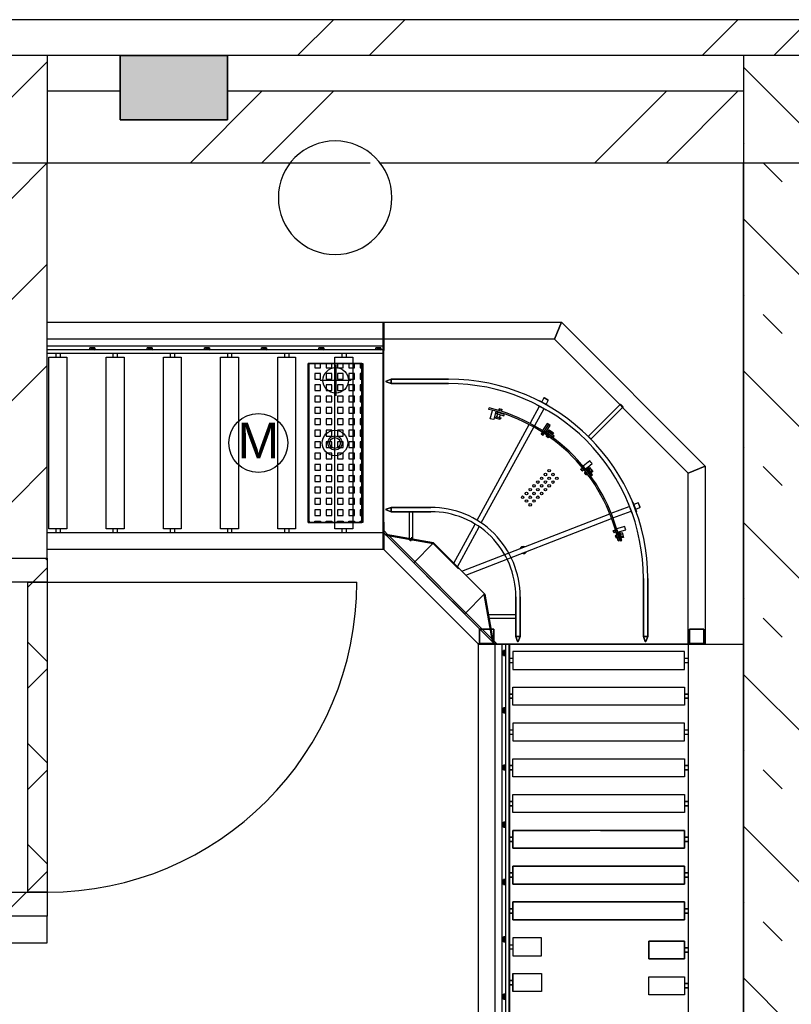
# Model space of a CAD drawing. Header units: millimetres. Extents: x -285236 to 84130, y -470 to 79511.
# Tile 105 of 192: x 28687 to 30845, y 20051 to 22803. Entities that reach past the tile are written whole.
import ezdxf

# ---------------------------------------------------------------- set-up
doc = ezdxf.new("R2010")
doc.units = ezdxf.units.MM
doc.linetypes.add('NLRS_stramien', pattern=[1650, 1000, -250, 150, -250])
doc.layers.add('XREF', color=254, linetype='Continuous')
doc.styles.add('Arial_4', font='arial.ttf', dxfattribs={"height": 100})
pattern_1 = [(45, (-29374, 17038.6), (-565.685, 565.685), []), (45, (-29174, 17038.6), (-565.685, 565.685), [])]
pattern_2 = [(45, (-29773.96, 17038.63), (-141.42136, 141.42136), [])]
pattern_3 = [(45, (-29773.96, 17038.63), (-141.42136, 141.42136), []), (135, (-29773.96, 17038.63), (-141.42136, -141.42136), [])]

msp = doc.modelspace()

# ---------------------------------------------------------------- hatches: boundary and pattern name
at = {"layer": 'XREF', "lineweight": 9}
h = msp.add_hatch(dxfattribs=at)
h.set_pattern_fill('FP_6', color=256, angle=45, style=0, pattern_type=2)
h.set_pattern_definition(pattern_1)
h.paths.add_polyline_path([(30889.2854, 22702.6047), (30889.2854, 22802.6047), (28150.162, 22802.6047), (28150.162, 22702.6047), (30711.0962, 22702.6047)])
h.paths.add_polyline_path([(22150.162, 22702.6047), (22150.162, 22802.6047), (21255.3696, 22802.6047), (21255.3696, 22702.6047), (21724.0958, 22702.6047)])
h.paths.add_polyline_path([(19187.8696, 22702.6047), (19700.3696, 22702.6047), (19700.3696, 22802.6047), (16141.5349, 22802.6047), (16141.5349, 22702.6047), (19177.8696, 22702.6047)])
h = msp.add_hatch(dxfattribs=at)
h.set_pattern_fill('FP_43', color=256, style=0, pattern_type=2)
h.set_pattern_definition(pattern_2)
h.paths.add_polyline_path([(28764.0954, 21297.3973), (28764.0954, 22702.6047), (28664.0954, 22702.6047), (28664.0954, 21297.3973)])
at = {"layer": 'XREF', "lineweight": 25}
msp.add_hatch(color=256, dxfattribs=at).paths.add_polyline_path([(29267.8919, 22522.6047), (29267.8919, 22702.6047), (28967.8919, 22702.6047), (28967.8919, 22522.6047)])
at = {"layer": 'XREF', "lineweight": 9}
h = msp.add_hatch(dxfattribs=at)
h.set_pattern_fill('FP_34', color=256, angle=45, style=0, pattern_type=2)
h.set_pattern_definition([(135, (30925.1, 19910.1), (-212.132, -212.132), []), (135, (30925.1, 20122.24), (-212.132, -212.132), [75, -75])])
h.paths.add_polyline_path([(30772.1328, 17402.6047), (30925.0962, 17402.6047), (30925.0962, 22702.6047), (30711.0962, 22702.6047), (30711.0962, 17402.6047)])
h = msp.add_hatch(dxfattribs=at)
h.set_pattern_fill('FP_6', color=256, angle=45, style=0, pattern_type=2)
h.set_pattern_definition(pattern_1)
h.paths.add_polyline_path([(22150.162, 22402.6047), (22150.162, 22602.6047), (21724.0958, 22602.6047), (21724.0958, 22402.6047)])
h.paths.add_polyline_path([(19277.8696, 22402.6047), (19700.3696, 22402.6047), (19700.3696, 22602.6047), (19677.8696, 22602.6047), (19677.8696, 22522.6047), (19277.8696, 22522.6047)])
h.paths.add_polyline_path([(21624.0958, 22402.6047), (21624.0958, 22602.6047), (21255.3696, 22602.6047), (21255.3696, 22402.6047), (21587.4143, 22402.6047)])
h.paths.add_polyline_path([(19177.8696, 22402.6047), (19177.8696, 22522.6047), (19077.8696, 22522.6047), (19077.8696, 22602.6047), (16191.5349, 22602.6047), (16191.5349, 22402.6047), (19077.8696, 22402.6047)])
h.paths.add_polyline_path([(29716.9434, 22402.6047), (30711.0962, 22402.6047), (30711.0962, 22602.6047), (29267.8919, 22602.6047), (29267.8919, 22522.6047), (28967.8919, 22522.6047), (28967.8919, 22602.6047), (28764.0954, 22602.6047), (28764.0954, 22402.6047), (29445.7454, 22402.6047), (29457.0065, 22417.2805), (29489.8847, 22442.5088), (29528.1722, 22458.368), (29569.2597, 22463.7773), (29610.3472, 22458.368), (29648.6347, 22442.5088), (29681.5129, 22417.2805), (29692.774, 22402.6047), (29715.1634, 22402.6047)])
h.paths.add_polyline_path([(28267.2096, 22402.6047), (28664.0954, 22402.6047), (28664.0954, 22602.6047), (28150.162, 22602.6047), (28150.162, 22402.6047)])
at = {"layer": 'XREF'}
for points in [[(28897.4834, 21880.4178), (28897.4834, 21886.0337), (28883.7153, 21886.0337)], [(28897.4834, 21880.4178), (28897.4834, 21886.0337), (28883.7153, 21886.0337)], [(29057.4834, 21880.4178), (29057.4834, 21886.0337), (29043.7153, 21886.0337)], [(29057.4834, 21880.4178), (29057.4834, 21886.0337), (29043.7153, 21886.0337)], [(29217.4834, 21880.4178), (29217.4834, 21886.0337), (29203.7153, 21886.0337)], [(29217.4834, 21880.4178), (29217.4834, 21886.0337), (29203.7153, 21886.0337)], [(29377.4834, 21880.4178), (29377.4834, 21886.0337), (29363.7153, 21886.0337)], [(29377.4834, 21880.4178), (29377.4834, 21886.0337), (29363.7153, 21886.0337)], [(29537.4834, 21880.4178), (29537.4834, 21886.0337), (29523.7153, 21886.0337)], [(29537.4834, 21880.4178), (29537.4834, 21886.0337), (29523.7153, 21886.0337)], [(29696.9834, 21880.4178), (29696.9834, 21886.0337), (29683.2153, 21886.0337)], [(29696.9834, 21880.4178), (29696.9834, 21886.0337), (29683.2153, 21886.0337)], [(30040.2285, 21025.778), (30040.2285, 21039.5462), (30045.8443, 21025.778)], [(30040.2285, 21025.778), (30040.2285, 21039.5462), (30045.8443, 21025.778)], [(30040.2285, 20865.778), (30040.2285, 20879.5462), (30045.8443, 20865.778)], [(30040.2285, 20865.778), (30040.2285, 20879.5462), (30045.8443, 20865.778)], [(30040.2285, 20705.778), (30040.2285, 20719.5462), (30045.8443, 20705.778)], [(30040.2285, 20705.778), (30040.2285, 20719.5462), (30045.8443, 20705.778)], [(30040.2285, 20545.778), (30040.2285, 20559.5462), (30045.8443, 20545.778)], [(30040.2285, 20545.778), (30040.2285, 20559.5462), (30045.8443, 20545.778)], [(30040.2285, 20385.778), (30040.2285, 20399.5462), (30045.8443, 20385.778)], [(30040.2285, 20385.778), (30040.2285, 20399.5462), (30045.8443, 20385.778)], [(30040.2285, 20225.3095), (30040.2285, 20239.0776), (30045.8443, 20225.3095)], [(30040.2285, 20225.3095), (30040.2285, 20239.0776), (30045.8443, 20225.3095)], [(30040.2285, 20065.3095), (30040.2285, 20079.0776), (30045.8443, 20065.3095)], [(30040.2285, 20065.3095), (30040.2285, 20079.0776), (30045.8443, 20065.3095)]]:
    msp.add_hatch(color=256, dxfattribs=at).paths.add_polyline_path(points)
at = {"layer": 'XREF', "lineweight": 9}
h = msp.add_hatch(dxfattribs=at)
h.set_pattern_fill('FP_197', color=256, angle=90, style=0, pattern_type=2)
h.set_pattern_definition(pattern_3)
h.paths.add_polyline_path([(28664.0954, 20297.3973), (28764.0954, 20297.3973), (28764.0954, 20364.3973), (28664.0954, 20364.3973)])
h.paths.add_polyline_path([(28764.0954, 21230.3973), (28764.0954, 21297.3973), (28664.0954, 21297.3973), (28664.0954, 21230.3973), (28710.0954, 21230.3973)])
h = msp.add_hatch(dxfattribs=at)
h.set_pattern_fill('FP_197', color=256, angle=90, style=0, pattern_type=2)
h.set_pattern_definition(pattern_3)
h.paths.add_polyline_path([(28764.0954, 20364.3973), (28764.0954, 21230.3973), (28710.0954, 21230.3973), (28710.0954, 20364.3973)])
h = msp.add_hatch(dxfattribs=at)
h.set_pattern_fill('FP_43', color=256, style=0, pattern_type=2)
h.set_pattern_definition(pattern_2)
h.paths.add_polyline_path([(28764.0954, 20222.3973), (28764.0954, 20297.3973), (28264.0954, 20297.3973), (28264.0954, 20322.3973), (21724.0958, 20322.3973), (21724.0958, 20222.3973), (28267.2096, 20222.3973)])

# ---------------------------------------------------------------- linework, layer by layer
at = {"layer": 'XREF'}
for p, q in [((40277.8696, 22802.6047), (28150.162, 22802.6047)), ((28764.0954, 22402.6047), (29445.7454, 22402.6047)), ((28764.0954, 21297.3973), (28764.0954, 22402.6047)), ((29692.774, 22402.6047), (30711.0962, 22402.6047)), ((29704.064, 21909.8299), (28764.0954, 21909.8299)), ((29704.064, 21889.8545), (28764.0954, 21889.8545)), ((29704.064, 21879.8545), (28764.0954, 21879.8545)), ((28897.4834, 21886.0337), (28883.7153, 21886.0337)), ((28883.7153, 21886.0337), (28897.4834, 21880.4178)), ((28897.4834, 21886.0337), (28883.7153, 21886.0337)), ((28883.7153, 21886.0337), (28897.4834, 21880.4178)), ((28897.4834, 21880.4178), (28897.4834, 21886.0337)), ((28897.4834, 21880.4178), (28897.4834, 21886.0337)), ((29057.4834, 21886.0337), (29043.7153, 21886.0337)), ((29043.7153, 21886.0337), (29057.4834, 21880.4178)), ((29057.4834, 21886.0337), (29043.7153, 21886.0337)), ((29043.7153, 21886.0337), (29057.4834, 21880.4178)), ((29057.4834, 21880.4178), (29057.4834, 21886.0337)), ((29057.4834, 21880.4178), (29057.4834, 21886.0337)), ((29217.4834, 21886.0337), (29203.7153, 21886.0337)), ((29203.7153, 21886.0337), (29217.4834, 21880.4178)), ((29217.4834, 21886.0337), (29203.7153, 21886.0337)), ((29203.7153, 21886.0337), (29217.4834, 21880.4178)), ((29217.4834, 21880.4178), (29217.4834, 21886.0337)), ((29217.4834, 21880.4178), (29217.4834, 21886.0337)), ((29377.4834, 21886.0337), (29363.7153, 21886.0337)), ((29363.7153, 21886.0337), (29377.4834, 21880.4178)), ((29377.4834, 21886.0337), (29363.7153, 21886.0337)), ((29363.7153, 21886.0337), (29377.4834, 21880.4178)), ((29377.4834, 21880.4178), (29377.4834, 21886.0337)), ((29377.4834, 21880.4178), (29377.4834, 21886.0337)), ((29537.4834, 21886.0337), (29523.7153, 21886.0337)), ((29523.7153, 21886.0337), (29537.4834, 21880.4178)), ((29537.4834, 21886.0337), (29523.7153, 21886.0337)), ((29523.7153, 21886.0337), (29537.4834, 21880.4178)), ((29537.4834, 21880.4178), (29537.4834, 21886.0337)), ((29537.4834, 21880.4178), (29537.4834, 21886.0337)), ((29696.9834, 21886.0337), (29683.2153, 21886.0337)), ((29683.2153, 21886.0337), (29696.9834, 21880.4178)), ((29696.9834, 21886.0337), (29683.2153, 21886.0337)), ((29683.2153, 21886.0337), (29696.9834, 21880.4178)), ((29696.9834, 21880.4178), (29696.9834, 21886.0337)), ((29696.9834, 21880.4178), (29696.9834, 21886.0337)), ((29704.064, 21869.8545), (28764.0954, 21869.8545)), ((29704.064, 21869.666), (28764.0954, 21869.666)), ((28787.8835, 21869.666), (28787.8835, 21859.666)), ((28799.8835, 21869.666), (28799.8835, 21859.666)), ((28947.8835, 21869.666), (28947.8835, 21859.666)), ((28959.8835, 21869.666), (28959.8835, 21859.666)), ((29107.8835, 21869.666), (29107.8835, 21859.666)), ((29119.8835, 21869.666), (29119.8835, 21859.666)), ((29267.8835, 21869.666), (29267.8835, 21859.666)), ((29279.8835, 21869.666), (29279.8835, 21859.666)), ((29427.8835, 21869.666), (29427.8835, 21859.666)), ((29439.8835, 21869.666), (29439.8835, 21859.666)), ((29587.8835, 21869.666), (29587.8835, 21859.666)), ((29599.8835, 21869.666), (29599.8835, 21859.666)), ((29570.8835, 21837.7485), (29570.8835, 21751.5845)), ((29613.9655, 21794.6665), (29527.8015, 21794.6665)), ((30165.3142, 21738.7558), (30153.031, 21745.4668)), ((29998.8103, 21713.5088), (29999.7546, 21717.4863)), ((30026.8884, 21710.2104), (30028.2673, 21714.7993)), ((30033.5808, 21708.1562), (30035.2595, 21713.7441)), ((30140.2097, 21722.0078), (30114.2878, 21674.5796)), ((30152.5202, 21715.3467), (30126.5857, 21667.8945)), ((30134.2263, 21725.8154), (30158.8542, 21712.4887)), ((30140.4138, 21737.249), (30165.0407, 21723.9228)), ((30366.634, 21727.4819), (30365.5735, 21726.4219)), ((30374.4123, 21719.7031), (30373.3518, 21718.643)), ((30022.2702, 21692.7949), (30020.8318, 21688.0058)), ((30021.7087, 21692.9638), (30024.1716, 21701.167)), ((30023.4362, 21705.5791), (30022.2575, 21701.7558)), ((30025.7136, 21706.2983), (30025.323, 21704.9975)), ((30028.8112, 21690.832), (30027.3708, 21686.041)), ((30029.3728, 21690.6631), (30031.8191, 21698.8105)), ((30033.3601, 21703.9433), (30032.9694, 21702.6421)), ((29966.2673, 21403.7568), (30112.3337, 21671.0068)), ((29978.0857, 21396.1885), (30124.6345, 21664.3242)), ((30147.1384, 21641.2085), (30166.8796, 21671.4892)), ((30145.9616, 21644.8969), (30149.0544, 21649.6401)), ((30146.1374, 21644.0664), (30149.5583, 21649.3154)), ((30150.1569, 21641.4448), (30153.5818, 21646.6977)), ((30150.988, 21641.6206), (30154.0837, 21646.3672)), ((30160.0573, 21637.6338), (30162.2458, 21640.8642)), ((30165.3601, 21650.29), (30163.0905, 21646.9951)), ((30164.5232, 21646.0093), (30163.6989, 21644.7939)), ((30165.3454, 21645.4428), (30164.5222, 21644.227)), ((30166.4118, 21634.5342), (30167.9812, 21636.8515)), ((30166.7663, 21649.3203), (30167.6413, 21650.6123)), ((30167.6843, 21648.893), (30168.4685, 21650.0508)), ((30168.1267, 21650.2832), (30170.9304, 21654.4223)), ((30170.2888, 21642.04), (30169.4431, 21640.792)), ((30171.113, 21641.4736), (30170.2585, 21640.2134)), ((30172.5329, 21645.3515), (30173.4372, 21646.6865)), ((30173.3562, 21644.7851), (30174.2634, 21646.124)), ((30173.779, 21646.4541), (30176.5827, 21650.5927)), ((30256.509, 21545.959), (30261.3928, 21549.9404)), ((30256.5949, 21546.8037), (30261.01, 21550.4033)), ((30259.5412, 21542.2392), (30264.4279, 21546.2226)), ((30260.386, 21542.1538), (30264.8049, 21545.7558)), ((30276.7141, 21546.0405), (30273.55, 21543.5918)), ((30277.759, 21544.6885), (30278.9856, 21545.6533)), ((30279.3479, 21545.1924), (30283.2776, 21548.2822)), ((30267.8127, 21535.5967), (30270.9084, 21538.0302)), ((30267.9778, 21537), (30270.2951, 21538.8213)), ((30274.6145, 21542.2168), (30273.4651, 21541.3135)), ((30275.2268, 21541.4262), (30274.0774, 21540.5229)), ((30278.8996, 21536.6821), (30277.719, 21535.7539)), ((30279.5119, 21535.8916), (30278.3215, 21534.9551)), ((30278.3713, 21543.8984), (30279.6028, 21544.8672)), ((30282.0451, 21539.1543), (30283.3127, 21540.1504)), ((30282.6565, 21538.3642), (30283.9279, 21539.3633)), ((30283.5676, 21539.8252), (30287.4973, 21542.915)), ((30341.2824, 21423.0869), (30391.6736, 21442.5869)), ((30389.9372, 21449.4297), (30389.6111, 21449.3037)), ((30401.7361, 21453.9931), (30411.8396, 21427.8789)), ((30416.5554, 21452.2158), (30404.7292, 21447.6396)), ((29923.6277, 21261.4624), (30337.5471, 21421.6416)), ((29934.4509, 21250.6386), (30342.5598, 21408.6084)), ((30346.2932, 21410.0537), (30396.7097, 21429.5683)), ((29900.9118, 21284.1782), (29960.5075, 21393.2168)), ((29911.2282, 21273.8613), (29972.3015, 21385.6054)), ((28764.0954, 21369.666), (29704.064, 21369.666)), ((28787.8835, 21379.666), (28787.8835, 21369.666)), ((28799.8835, 21379.666), (28799.8835, 21369.666)), ((28947.8835, 21379.666), (28947.8835, 21369.666)), ((28959.8835, 21379.666), (28959.8835, 21369.666)), ((29107.8835, 21379.666), (29107.8835, 21369.666)), ((29119.8835, 21379.666), (29119.8835, 21369.666)), ((29267.8835, 21379.666), (29267.8835, 21369.666)), ((29279.8835, 21379.666), (29279.8835, 21369.666)), ((29427.8835, 21379.666), (29427.8835, 21369.666)), ((29439.8835, 21379.666), (29439.8835, 21369.666)), ((29587.8835, 21379.666), (29587.8835, 21369.666)), ((29599.8835, 21379.666), (29599.8835, 21369.666)), ((29775.8142, 21350.9536), (29776.1599, 21352.9135)), ((29782.447, 21356.8105), (29780.4548, 21345.5112)), ((30347.1848, 21374.3847), (30353.2463, 21376.1054)), ((30347.5988, 21375.126), (30353.0793, 21376.6816)), ((30348.4953, 21369.7676), (30354.5608, 21371.4892)), ((30349.2375, 21369.3545), (30354.7219, 21370.9111)), ((30357.2649, 21361.4004), (30353.4582, 21360.3916)), ((30358.9553, 21354.6069), (30356.2151, 21353.8813)), ((30362.3264, 21363.7759), (30360.8742, 21363.3916)), ((30362.5754, 21362.8066), (30361.1233, 21362.4223)), ((30365.7688, 21366.4546), (30361.8938, 21365.4594)), ((30364.0686, 21356.9951), (30362.5783, 21356.6006)), ((30364.3176, 21356.0273), (30362.8127, 21355.6289)), ((30366.1926, 21364.7998), (30367.7014, 21365.1992)), ((30366.4416, 21363.831), (30367.9563, 21364.2324)), ((30367.8508, 21364.6318), (30372.6838, 21365.9121)), ((30367.9358, 21358.019), (30369.4944, 21358.4316)), ((30368.1848, 21357.0517), (30369.7473, 21357.4658)), ((30369.5988, 21358.0322), (30374.4319, 21359.3125)), ((29786.6462, 21349.0434), (29786.9919, 21351.0034)), ((30360.8781, 21346.3115), (30364.7717, 21347.1787)), ((28664.0954, 21297.3973), (28764.0954, 21297.3973)), ((28664.0954, 21297.3973), (28764.0954, 21297.3973)), ((28764.0954, 21297.3973), (28764.0954, 21230.3973)), ((28764.0954, 21230.3973), (28664.0954, 21230.3973)), ((28710.0954, 21230.3973), (28764.0954, 21230.3973)), ((28710.0954, 20364.3973), (28710.0954, 21230.3973)), ((28764.0954, 21230.3973), (28764.0954, 20364.3973)), ((28764.0954, 21230.3973), (29630.0954, 21230.3973)), ((30074.613, 21139.4179), (29998.0466, 21139.4179)), ((30074.613, 21129.4179), (29999.8103, 21129.4179)), ((29969.0962, 21057.166), (30711.0962, 21057.166)), ((30040.2285, 21025.778), (30040.2285, 21039.5462)), ((30040.2285, 21039.5462), (30045.8443, 21025.778)), ((30040.2285, 21025.778), (30040.2285, 21039.5462)), ((30040.2285, 21039.5462), (30045.8443, 21025.778)), ((30045.8443, 21025.778), (30040.2285, 21025.778)), ((30045.8443, 21025.778), (30040.2285, 21025.778)), ((30056.5962, 21018.0857), (30066.5962, 21018.0857)), ((30056.5962, 21006.0857), (30066.5962, 21006.0857)), ((30546.5962, 21018.0857), (30556.5962, 21018.0857)), ((30546.5962, 21006.0857), (30556.5962, 21006.0857)), ((30040.2285, 20865.778), (30040.2285, 20879.5462)), ((30040.2285, 20879.5462), (30045.8443, 20865.778)), ((30040.2285, 20865.778), (30040.2285, 20879.5462)), ((30040.2285, 20879.5462), (30045.8443, 20865.778)), ((30045.8443, 20865.778), (30040.2285, 20865.778)), ((30045.8443, 20865.778), (30040.2285, 20865.778)), ((30056.5962, 20818.0857), (30066.5962, 20818.0857)), ((30056.5962, 20806.0857), (30066.5962, 20806.0857)), ((30546.5962, 20818.0857), (30556.5962, 20818.0857)), ((30546.5962, 20806.0857), (30556.5962, 20806.0857)), ((30040.2285, 20705.778), (30040.2285, 20719.5462)), ((30040.2285, 20719.5462), (30045.8443, 20705.778)), ((30040.2285, 20705.778), (30040.2285, 20719.5462)), ((30040.2285, 20719.5462), (30045.8443, 20705.778)), ((30045.8443, 20705.778), (30040.2285, 20705.778)), ((30045.8443, 20705.778), (30040.2285, 20705.778)), ((30040.2285, 20545.778), (30040.2285, 20559.5462)), ((30040.2285, 20559.5462), (30045.8443, 20545.778)), ((30040.2285, 20545.778), (30040.2285, 20559.5462)), ((30040.2285, 20559.5462), (30045.8443, 20545.778)), ((30045.8443, 20545.778), (30040.2285, 20545.778)), ((30045.8443, 20545.778), (30040.2285, 20545.778)), ((30040.2285, 20385.778), (30040.2285, 20399.5462)), ((30040.2285, 20399.5462), (30045.8443, 20385.778)), ((30040.2285, 20385.778), (30040.2285, 20399.5462)), ((30040.2285, 20399.5462), (30045.8443, 20385.778)), ((28664.0954, 20364.3973), (28764.0954, 20364.3973)), ((28764.0954, 20364.3973), (28710.0954, 20364.3973)), ((28764.0954, 20364.3973), (28764.0954, 20297.3973)), ((30045.8443, 20385.778), (30040.2285, 20385.778)), ((30045.8443, 20385.778), (30040.2285, 20385.778)), ((28764.0954, 20297.3973), (28264.0954, 20297.3973)), ((28764.0954, 20297.3973), (28664.0954, 20297.3973)), ((28764.0954, 20222.3973), (28764.0954, 20297.3973)), ((30040.2285, 20225.3095), (30040.2285, 20239.0776)), ((30040.2285, 20239.0776), (30045.8443, 20225.3095)), ((30040.2285, 20225.3095), (30040.2285, 20239.0776)), ((30040.2285, 20239.0776), (30045.8443, 20225.3095)), ((30045.8443, 20225.3095), (30040.2285, 20225.3095)), ((30045.8443, 20225.3095), (30040.2285, 20225.3095)), ((21624.0958, 20222.3973), (28764.0954, 20222.3973)), ((30056.5962, 20217.6171), (30066.5962, 20217.6171)), ((30056.5962, 20205.6171), (30066.5962, 20205.6171)), ((30040.2285, 20065.3095), (30040.2285, 20079.0776)), ((30040.2285, 20079.0776), (30045.8443, 20065.3095)), ((30040.2285, 20065.3095), (30040.2285, 20079.0776)), ((30040.2285, 20079.0776), (30045.8443, 20065.3095)), ((30045.8443, 20065.3095), (30040.2285, 20065.3095)), ((30045.8443, 20065.3095), (30040.2285, 20065.3095))]:
    msp.add_line(p, q, dxfattribs=at)
at = {"layer": 'XREF', "lineweight": 25}
for p, q in [((28967.8919, 22702.6047), (28150.162, 22702.6047)), ((28764.0954, 22702.6047), (28764.0954, 22402.6047)), ((32977.8696, 22702.6047), (29267.8919, 22702.6047)), ((30711.0962, 22702.6047), (30711.0962, 22402.6047)), ((28967.8919, 22602.6047), (28764.0954, 22602.6047)), ((30711.0962, 22602.6047), (29267.8919, 22602.6047))]:
    msp.add_line(p, q, dxfattribs=at)
at = {"layer": 'XREF', "lineweight": 35}
for p, q in [((29267.8919, 22702.6047), (28967.8919, 22702.6047)), ((28967.8919, 22702.6047), (28967.8919, 22522.6047)), ((29267.8919, 22522.6047), (29267.8919, 22702.6047)), ((28967.8919, 22522.6047), (29267.8919, 22522.6047)), ((30711.0962, 22402.6047), (30711.0962, 17402.6047))]:
    msp.add_line(p, q, dxfattribs=at)
at = {"layer": 'XREF', "linetype": 'NLRS_stramien'}
msp.add_line((-47232.6128, 22402.6047), (64223.889, 22402.6047), dxfattribs=at)
at = {"layer": 'XREF', "flags": 128}
for points in [[(28764.0954, 21957.166), (29704.0954, 21957.166), (30202.0036, 21957.166), (30182.4946, 21910.0659), (29704.0903, 21910.0659)], [(29704.064, 21322.166), (29704.064, 21957.166), (29704.0954, 21955.666), (29705.5954, 21955.666), (29705.5954, 21878.166), (29705.5954, 21955.666), (29704.0954, 21955.666), (29704.0954, 21878.166), (29705.5954, 21878.166), (29705.5954, 21955.666), (29705.5954, 21878.166), (29704.0944, 21878.166), (29704.0944, 21398.165), (29705.5954, 21398.165), (29705.5954, 21322.166), (29705.5954, 21398.165), (29704.0954, 21398.165), (29704.0954, 21322.166), (29704.0954, 21398.165), (29704.0954, 21878.166), (29705.5954, 21878.166), (29704.0954, 21878.166), (29704.0954, 21955.666), (29704.0954, 21957.166), (30202.0036, 21957.166), (30604.0962, 21555.0742), (30556.9956, 21535.5642), (30182.4925, 21910.068), (30202.0036, 21957.166), (30604.0962, 21555.0742), (30604.0962, 21057.166), (29969.0962, 21057.166), (30021.5962, 21057.166), (29969.0962, 21057.166), (29969.0962, 20256.6975), (29969.0962, 19256.2289)], [(29493.8835, 21401.041), (29496.5085, 21401.041), (29496.5085, 21397.166), (29496.5085, 21842.166), (29646.5085, 21842.166), (29646.5085, 21397.166), (29496.5085, 21397.166)], [(29512.3835, 21842.166), (29512.3835, 21829.666), (29528.2585, 21829.666), (29528.2585, 21842.166)], [(29544.1335, 21842.166), (29544.1335, 21829.666), (29560.0085, 21829.666), (29560.0085, 21842.166)], [(29575.8835, 21842.166), (29575.8835, 21829.666), (29591.7585, 21829.666), (29591.7585, 21842.166)], [(29607.6335, 21842.166), (29607.6335, 21829.666), (29623.5085, 21829.666), (29623.5085, 21842.166)], [(29639.3835, 21842.166), (29639.3835, 21829.666), (29643.8835, 21829.666)], [(29643.8835, 21813.791), (29639.3835, 21813.791), (29639.3835, 21797.916), (29643.8835, 21797.916)], [(29643.8835, 21782.041), (29639.3835, 21782.041), (29639.3835, 21766.166), (29643.8835, 21766.166)], [(29643.8835, 21750.291), (29639.3835, 21750.291), (29639.3835, 21734.416), (29643.8835, 21734.416)], [(30159.2351, 21727.6318), (30165.3142, 21738.7558), (30164.9157, 21740.1128), (30154.3884, 21745.8642), (30153.031, 21745.4668), (30146.9236, 21734.2929)], [(29643.8835, 21718.541), (29639.3835, 21718.541), (29639.3835, 21702.666), (29643.8835, 21702.666)], [(30018.9763, 21708.1518), (30012.6902, 21684.9892), (30007.865, 21686.2998), (30003.0398, 21687.6079), (30009.3259, 21710.77)], [(30027.8474, 21709.9228), (30029.5134, 21715.4707), (30035.2595, 21713.7431), (30035.9284, 21712.498)], [(30034.5349, 21707.8554), (30035.9284, 21712.498), (30028.2673, 21714.7993), (30029.5134, 21715.4707)], [(30158.9919, 21712.7446), (30158.8542, 21712.4887), (30158.1755, 21712.2871), (30146.3015, 21718.7109), (30134.4284, 21725.1372), (30134.2263, 21725.8154), (30134.3903, 21726.1201)], [(30164.7028, 21723.2988), (30165.0407, 21723.9228), (30164.8376, 21724.6006), (30152.9646, 21731.0244), (30141.0915, 21737.4482), (30140.4138, 21737.249), (30140.1013, 21736.6733)], [(29643.8835, 21686.791), (29639.3835, 21686.791), (29639.3835, 21670.916), (29643.8835, 21670.916)], [(29493.8835, 21639.166), (29496.5085, 21639.166), (29496.5085, 21655.041)], [(29643.8835, 21655.041), (29639.3835, 21655.041), (29639.3835, 21639.166), (29643.8835, 21639.166)], [(30161.4216, 21641.4316), (30159.7878, 21639.0205), (30166.4118, 21634.5342), (30165.0222, 21634.2676)], [(30167.1648, 21637.4297), (30165.0222, 21634.2671), (30160.0564, 21637.6333), (30159.7878, 21639.0205)], [(29493.8835, 21607.416), (29496.5085, 21607.416), (29496.5085, 21623.291), (29493.8835, 21623.291)], [(29643.8835, 21623.291), (29639.3835, 21623.291), (29639.3835, 21607.416), (29643.8835, 21607.416)], [(29493.8835, 21575.666), (29496.5085, 21575.666), (29496.5085, 21591.541), (29493.8835, 21591.541)], [(29643.8835, 21591.541), (29639.3835, 21591.541), (29639.3835, 21575.666), (29643.8835, 21575.666)], [(30556.9956, 21058.666), (30556.9956, 21535.5642), (30604.0962, 21555.0742), (30604.0962, 21057.166), (30604.0962, 21058.666), (30604.0962, 21057.166), (29969.0962, 21057.166), (29969.0962, 21058.666), (30021.5962, 21058.666), (29969.0962, 21058.666), (30021.5962, 21058.666), (29969.0962, 21058.666), (29705.5954, 21322.166), (29704.0954, 21322.166), (28764.0954, 21322.166)], [(29493.8835, 21543.916), (29496.5085, 21543.916), (29496.5085, 21559.791), (29493.8835, 21559.791)], [(29643.8835, 21559.791), (29639.3835, 21559.791), (29639.3835, 21543.916), (29643.8835, 21543.916)], [(29493.8835, 21512.166), (29496.5085, 21512.166), (29496.5085, 21528.041), (29493.8835, 21528.041)], [(29643.8835, 21528.041), (29639.3835, 21528.041), (29639.3835, 21512.166), (29643.8835, 21512.166)], [(30271.5188, 21530.8794), (30267.8117, 21535.5967), (30267.9778, 21537), (30272.9231, 21530.7109)], [(30275.1506, 21532.4624), (30272.9231, 21530.7109), (30271.5188, 21530.8799), (30274.55, 21533.2617)], [(29493.8835, 21480.416), (29496.5085, 21480.416), (29496.5085, 21496.291), (29493.8835, 21496.291)], [(29643.8835, 21496.291), (29639.3835, 21496.291), (29639.3835, 21480.416), (29643.8835, 21480.416)], [(29493.8835, 21448.666), (29496.5085, 21448.666), (29496.5085, 21464.541), (29493.8835, 21464.541)], [(29643.8835, 21464.541), (29639.3835, 21464.541), (29639.3835, 21448.666), (29643.8835, 21448.666)], [(30399.7155, 21423.1875), (30389.612, 21449.3027), (30389.3259, 21448.6552), (30394.196, 21436.0644), (30399.0681, 21423.4736), (30399.7155, 21423.1875), (30399.99, 21423.2929)], [(30411.1775, 21427.622), (30411.8396, 21427.8789), (30412.1247, 21428.5263), (30407.2527, 21441.1162), (30402.3816, 21453.706), (30401.7361, 21453.9931), (30401.1237, 21453.7568)], [(30409.7653, 21434.622), (30421.5925, 21439.1997), (30422.1638, 21440.4931), (30417.8493, 21451.644), (30416.5554, 21452.2158), (30421.5925, 21439.1997)], [(29493.8835, 21416.916), (29496.5085, 21416.916), (29496.5085, 21432.791), (29493.8835, 21432.791)], [(29643.8835, 21432.791), (29639.3835, 21432.791), (29639.3835, 21416.916), (29643.8835, 21416.916)], [(29776.3474, 21427.6831), (29776.3474, 21349.0854), (29786.3474, 21349.0854), (29786.3474, 21427.6831)], [(29512.3835, 21397.166), (29512.3835, 21401.041), (29528.2585, 21401.041), (29528.2585, 21397.166)], [(29544.1335, 21397.166), (29544.1335, 21401.041), (29560.0085, 21401.041), (29560.0085, 21397.166)], [(29575.8835, 21397.166), (29575.8835, 21401.041), (29591.7585, 21401.041), (29591.7585, 21397.166)], [(29607.6335, 21397.166), (29607.6335, 21401.041), (29623.5085, 21401.041), (29623.5085, 21397.166)], [(29639.3835, 21397.166), (29639.3835, 21401.041), (29643.8835, 21401.041)], [(29704.0954, 21398.1626), (29705.5954, 21398.1626), (29705.5954, 21322.166), (29705.5954, 21398.1626), (29704.0964, 21398.1626)], [(29843.2019, 21339.0615), (29711.3425, 21362.3115), (29843.1999, 21339.061), (29914.5954, 21267.6655), (29843.1999, 21339.061)], [(30358.719, 21355.5786), (30354.9924, 21354.5918), (30353.4572, 21360.3926), (30354.1662, 21361.6152), (30357.0149, 21362.3691)], [(30354.1662, 21361.6152), (30356.2151, 21353.8813), (30354.9924, 21354.5927)], [(29860.3112, 21213.3808), (29931.7058, 21141.9863), (29987.405, 21197.6845), (29931.7058, 21141.9863), (29860.3112, 21213.3818), (29788.9167, 21284.7763), (29844.6159, 21340.4746), (29788.9167, 21284.7763), (29860.3112, 21213.3818)], [(30016.4323, 18456.7604), (30016.4323, 19256.2289), (30016.4323, 20256.6975), (30016.4323, 21057.166)], [(30036.4077, 18456.7604), (30036.4077, 19256.2289), (30036.4077, 20256.6975), (30036.4077, 21057.166)], [(30046.4077, 18456.7604), (30046.4077, 19256.2289), (30046.4077, 20256.6975), (30046.4077, 21057.166)], [(30056.4077, 18456.7604), (30056.4077, 19256.2289), (30056.4077, 20256.6975), (30056.4077, 21057.166)], [(30056.5962, 21057.166), (30056.5962, 20256.6975), (30056.5962, 19256.2289), (30056.5962, 18456.7604)], [(30556.5962, 21058.666), (30556.5962, 21057.166), (30556.5962, 21058.666), (30604.0962, 21058.666)], [(30556.5962, 21057.166), (30556.5962, 20256.6975), (30556.5962, 19833.8313), (30591.5294, 19827.004), (30591.5294, 19730.0213)], [(30311.705, 20537.0857), (30546.5962, 20537.0857), (30546.5962, 20487.0857), (30546.5962, 20537.0857), (30311.705, 20537.0857), (30066.5962, 20537.0857), (30066.5962, 20487.0857), (30546.5962, 20487.0857), (30066.5962, 20487.0857), (30066.5962, 20537.0857), (30281.2988, 20537.0857)], [(30066.5962, 20136.6171), (30146.5962, 20136.6171), (30146.5962, 20086.6171), (30066.5962, 20086.6171), (30066.5962, 20136.6171), (30066.5962, 20086.6171)]]:
    msp.add_lwpolyline(points, dxfattribs=at)
for points in [[(29704.0954, 21908.166), (29705.5954, 21908.166)], [(28883.7153, 21886.0337), (28897.4834, 21886.0337), (28897.4834, 21880.4178), (28883.7153, 21880.4178), (28883.7153, 21886.0337), (28897.4834, 21886.0337), (28897.4834, 21880.4178), (28883.7153, 21880.4178)], [(29043.7153, 21886.0337), (29057.4834, 21886.0337), (29057.4834, 21880.4178), (29043.7153, 21880.4178), (29043.7153, 21886.0337), (29057.4834, 21886.0337), (29057.4834, 21880.4178), (29043.7153, 21880.4178)], [(29203.7153, 21886.0337), (29217.4834, 21886.0337), (29217.4834, 21880.4178), (29203.7153, 21880.4178), (29203.7153, 21886.0337), (29217.4834, 21886.0337), (29217.4834, 21880.4178), (29203.7153, 21880.4178)], [(29363.7153, 21886.0337), (29377.4834, 21886.0337), (29377.4834, 21880.4178), (29363.7153, 21880.4178), (29363.7153, 21886.0337), (29377.4834, 21886.0337), (29377.4834, 21880.4178), (29363.7153, 21880.4178)], [(29523.7153, 21886.0337), (29537.4834, 21886.0337), (29537.4834, 21880.4178), (29523.7153, 21880.4178), (29523.7153, 21886.0337), (29537.4834, 21886.0337), (29537.4834, 21880.4178), (29523.7153, 21880.4178)], [(29683.2153, 21886.0337), (29696.9834, 21886.0337), (29696.9834, 21880.4178), (29683.2153, 21880.4178), (29683.2153, 21886.0337), (29696.9834, 21886.0337), (29696.9834, 21880.4178), (29683.2153, 21880.4178)], [(28818.8835, 21379.666), (28768.8835, 21379.666), (28768.8835, 21859.666), (28818.8835, 21859.666)], [(28978.8835, 21379.666), (28928.8835, 21379.666), (28928.8835, 21859.666), (28978.8835, 21859.666)], [(29138.8835, 21379.666), (29088.8835, 21379.666), (29088.8835, 21859.666), (29138.8835, 21859.666)], [(29298.8835, 21379.666), (29248.8835, 21379.666), (29248.8835, 21859.666), (29298.8835, 21859.666)], [(29458.8835, 21379.666), (29408.8835, 21379.666), (29408.8835, 21859.666), (29458.8835, 21859.666)], [(29618.8835, 21379.666), (29568.8835, 21379.666), (29568.8835, 21859.666), (29618.8835, 21859.666)], [(29493.8835, 21397.166), (29643.8835, 21397.166), (29643.8835, 21842.166), (29493.8835, 21842.166), (29493.8835, 21397.166), (29493.8835, 21842.166), (29643.8835, 21842.166), (29643.8835, 21397.166)], [(29528.2585, 21813.791), (29512.3835, 21813.791), (29512.3835, 21797.916), (29528.2585, 21797.916)], [(29560.0085, 21813.791), (29544.1335, 21813.791), (29544.1335, 21797.916), (29560.0085, 21797.916)], [(29591.7585, 21813.791), (29575.8835, 21813.791), (29575.8835, 21797.916), (29591.7585, 21797.916)], [(29623.5085, 21813.791), (29607.6335, 21813.791), (29607.6335, 21797.916), (29623.5085, 21797.916)], [(29886.4558, 21785.7802), (29725.8288, 21785.7802), (29711.9255, 21790.8408), (29725.8288, 21785.7802), (29725.8288, 21797.7802), (29711.9255, 21792.7202), (29725.8288, 21797.7802), (29886.4558, 21797.7802), (29725.8288, 21797.7802), (29725.8288, 21785.7802)], [(29528.2585, 21782.041), (29512.3835, 21782.041), (29512.3835, 21766.166), (29528.2585, 21766.166)], [(29560.0085, 21782.041), (29544.1335, 21782.041), (29544.1335, 21766.166), (29560.0085, 21766.166)], [(29591.7585, 21782.041), (29575.8835, 21782.041), (29575.8835, 21766.166), (29591.7585, 21766.166)], [(29623.5085, 21782.041), (29607.6335, 21782.041), (29607.6335, 21766.166), (29623.5085, 21766.166)], [(29528.2585, 21750.291), (29512.3835, 21750.291), (29512.3835, 21734.416), (29528.2585, 21734.416)], [(29560.0085, 21750.291), (29544.1335, 21750.291), (29544.1335, 21734.416), (29560.0085, 21734.416)], [(29591.7585, 21750.291), (29575.8835, 21750.291), (29575.8835, 21734.416), (29591.7585, 21734.416)], [(29623.5085, 21750.291), (29607.6335, 21750.291), (29607.6335, 21734.416), (29623.5085, 21734.416)], [(29528.2585, 21718.541), (29512.3835, 21718.541), (29512.3835, 21702.666), (29528.2585, 21702.666)], [(29560.0085, 21718.541), (29544.1335, 21718.541), (29544.1335, 21702.666), (29560.0085, 21702.666)], [(29591.7585, 21718.541), (29575.8835, 21718.541), (29575.8835, 21702.666), (29591.7585, 21702.666)], [(29623.5085, 21718.541), (29607.6335, 21718.541), (29607.6335, 21702.666), (29623.5085, 21702.666)], [(30374.7658, 21720.7636), (30284.259, 21630.2583), (30277.1887, 21637.3291), (30367.6955, 21727.8349)], [(29528.2585, 21686.791), (29512.3835, 21686.791), (29512.3835, 21670.916), (29528.2585, 21670.916)], [(29560.0085, 21686.791), (29544.1335, 21686.791), (29544.1335, 21670.916), (29560.0085, 21670.916)], [(29591.7585, 21686.791), (29575.8835, 21686.791), (29575.8835, 21670.916), (29591.7585, 21670.916)], [(29623.5085, 21686.791), (29607.6335, 21686.791), (29607.6335, 21670.916), (29623.5085, 21670.916)], [(30017.1589, 21689.1103), (30018.5974, 21693.8989), (30032.4851, 21689.7285), (30031.0446, 21684.9394)], [(30018.6579, 21707.0508), (30017.4812, 21703.2285), (30041.3728, 21695.8662), (30042.5515, 21699.6899)], [(30162.6911, 21674.2202), (30149.5857, 21654.1152), (30153.7732, 21651.3843), (30157.9607, 21648.6523), (30171.0681, 21668.7583), (30166.8796, 21671.4887)], [(30176.9558, 21644.3027), (30164.948, 21652.4336), (30167.7556, 21656.5747), (30179.7585, 21648.4414)], [(29528.2585, 21655.041), (29512.3835, 21655.041), (29512.3835, 21639.166), (29528.2585, 21639.166)], [(29560.0085, 21655.041), (29544.1335, 21655.041), (29544.1335, 21639.166), (29560.0085, 21639.166)], [(29591.7585, 21655.041), (29575.8835, 21655.041), (29575.8835, 21639.166), (29591.7585, 21639.166)], [(29623.5085, 21655.041), (29607.6335, 21655.041), (29607.6335, 21639.166), (29623.5085, 21639.166)], [(30148.4753, 21643.2593), (30150.988, 21641.6206), (30150.1569, 21641.4448), (30148.1462, 21642.7553), (30146.1374, 21644.0664), (30145.9616, 21644.8969)], [(30161.239, 21653.124), (30158.9724, 21649.8291), (30179.5652, 21635.6557), (30181.8337, 21638.9511)], [(29528.2585, 21623.291), (29512.3835, 21623.291), (29512.3835, 21607.416), (29528.2585, 21607.416)], [(29560.0085, 21623.291), (29544.1335, 21623.291), (29544.1335, 21607.416), (29560.0085, 21607.416)], [(29591.7585, 21623.291), (29575.8835, 21623.291), (29575.8835, 21607.416), (29591.7585, 21607.416)], [(29623.5085, 21623.291), (29607.6335, 21623.291), (29607.6335, 21607.416), (29623.5085, 21607.416)], [(29528.2585, 21591.541), (29512.3835, 21591.541), (29512.3835, 21575.666), (29528.2585, 21575.666)], [(29560.0085, 21591.541), (29544.1335, 21591.541), (29544.1335, 21575.666), (29560.0085, 21575.666)], [(29591.7585, 21591.541), (29575.8835, 21591.541), (29575.8835, 21575.666), (29591.7585, 21575.666)], [(29623.5085, 21591.541), (29607.6335, 21591.541), (29607.6335, 21575.666), (29623.5085, 21575.666)], [(29528.2585, 21559.791), (29512.3835, 21559.791), (29512.3835, 21543.916), (29528.2585, 21543.916)], [(29560.0085, 21559.791), (29544.1335, 21559.791), (29544.1335, 21543.916), (29560.0085, 21543.916)], [(29591.7585, 21559.791), (29575.8835, 21559.791), (29575.8835, 21543.916), (29591.7585, 21543.916)], [(29623.5085, 21559.791), (29607.6335, 21559.791), (29607.6335, 21543.916), (29623.5085, 21543.916)], [(30258.4914, 21544.479), (30260.386, 21542.1538), (30259.5412, 21542.2392), (30258.0246, 21544.0991), (30256.509, 21545.959), (30256.5949, 21546.8037)], [(30281.4514, 21569.6484), (30262.8508, 21554.4829), (30266.009, 21550.6074), (30269.1672, 21546.7314), (30287.7697, 21561.8969), (30284.6106, 21565.7724)], [(30273.6506, 21549.9931), (30270.4895, 21547.5444), (30285.7942, 21527.7783), (30288.9582, 21530.2275)], [(30285.9387, 21536.8091), (30276.9738, 21548.2075), (30280.9084, 21551.2983), (30289.8684, 21539.8994)], [(29528.2585, 21528.041), (29512.3835, 21528.041), (29512.3835, 21512.166), (29528.2585, 21512.166)], [(29560.0085, 21528.041), (29544.1335, 21528.041), (29544.1335, 21512.166), (29560.0085, 21512.166)], [(29591.7585, 21528.041), (29575.8835, 21528.041), (29575.8835, 21512.166), (29591.7585, 21512.166)], [(29623.5085, 21528.041), (29607.6335, 21528.041), (29607.6335, 21512.166), (29623.5085, 21512.166)], [(29528.2585, 21496.291), (29512.3835, 21496.291), (29512.3835, 21480.416), (29528.2585, 21480.416)], [(29560.0085, 21496.291), (29544.1335, 21496.291), (29544.1335, 21480.416), (29560.0085, 21480.416)], [(29591.7585, 21496.291), (29575.8835, 21496.291), (29575.8835, 21480.416), (29591.7585, 21480.416)], [(29623.5085, 21496.291), (29607.6335, 21496.291), (29607.6335, 21480.416), (29623.5085, 21480.416)], [(29528.2585, 21464.541), (29512.3835, 21464.541), (29512.3835, 21448.666), (29528.2585, 21448.666)], [(29560.0085, 21464.541), (29544.1335, 21464.541), (29544.1335, 21448.666), (29560.0085, 21448.666)], [(29591.7585, 21464.541), (29575.8835, 21464.541), (29575.8835, 21448.666), (29591.7585, 21448.666)], [(29623.5085, 21464.541), (29607.6335, 21464.541), (29607.6335, 21448.666), (29623.5085, 21448.666)], [(29711.9245, 21434.6235), (29725.8278, 21439.6826), (29725.8278, 21427.6826), (29711.9236, 21432.7436), (29725.8278, 21427.6826), (29725.8278, 21439.6826), (29836.8669, 21439.6826), (29725.8278, 21439.6826)], [(29528.2585, 21432.791), (29512.3835, 21432.791), (29512.3835, 21416.916), (29528.2585, 21416.916)], [(29560.0085, 21432.791), (29544.1335, 21432.791), (29544.1335, 21416.916), (29560.0085, 21416.916)], [(29591.7585, 21432.791), (29575.8835, 21432.791), (29575.8835, 21416.916), (29591.7585, 21416.916)], [(29623.5085, 21432.791), (29607.6335, 21432.791), (29607.6335, 21416.916), (29623.5085, 21416.916)], [(29836.8669, 21427.6836), (29725.8278, 21427.6836)], [(30382.2024, 21376.6328), (30380.8371, 21381.4428), (30379.4719, 21386.2534), (30356.385, 21379.6982), (30357.7492, 21374.8886), (30359.1135, 21370.0791)], [(30015.0964, 21058.666), (30015.0964, 21057.166), (30015.0964, 21058.666), (29705.5954, 21368.166), (29704.0954, 21368.1626), (29705.5954, 21368.166)], [(29716.903, 21363.3623), (29705.5954, 21374.6699)], [(29985.9909, 21196.2715), (30009.2409, 21064.4131), (30011.2107, 21064.7612), (29987.8513, 21197.2383), (29844.1687, 21340.9219), (29711.6911, 21364.2812), (29711.3425, 21362.3115), (29711.6911, 21364.2812), (29844.1687, 21340.9219), (29987.8513, 21197.2383), (30011.2107, 21064.7612), (30009.2409, 21064.4131)], [(29719.3698, 21360.8955), (30007.8249, 21072.4433)], [(30348.4192, 21372.2402), (30349.2375, 21369.3545), (30348.4953, 21369.7676), (30347.8401, 21372.0761), (30347.1848, 21374.3847), (30347.5988, 21375.126)], [(30370.7463, 21347.084), (30364.5227, 21371.2973), (30360.6496, 21370.3017), (30366.8713, 21346.0888)], [(30370.5813, 21354.3237), (30366.8664, 21368.3408), (30371.7033, 21369.6201), (30375.4143, 21355.604)], [(30431.4526, 21240.7802), (30431.4526, 21078.8984), (30443.4526, 21078.8984), (30443.4526, 21240.7802), (30443.4526, 21078.8984), (30438.3921, 21064.9951), (30443.4526, 21078.8984), (30431.4526, 21078.8984), (30436.5132, 21064.9951), (30431.4526, 21078.8984)], [(30074.613, 21189.9385), (30074.613, 21078.8974), (30086.613, 21078.8974), (30086.613, 21189.9385), (30086.613, 21078.8974), (30081.5534, 21064.9946), (30086.613, 21078.8974), (30074.613, 21078.8974), (30079.6736, 21064.9946), (30074.613, 21078.8974)], [(29973.0962, 21059.166), (30013.0962, 21059.166), (30013.0962, 21099.166), (29973.0962, 21099.166), (29973.0962, 21059.166), (29973.0962, 21099.166), (30013.0962, 21099.166), (30013.0962, 21059.166)], [(30560.0962, 21059.166), (30600.0962, 21059.166), (30600.0962, 21099.166), (30560.0962, 21099.166), (30560.0962, 21059.166), (30560.0962, 21099.166), (30600.0962, 21099.166), (30600.0962, 21059.166)], [(30010.2907, 21069.9775), (30021.6023, 21058.666)], [(30040.2285, 21039.5462), (30040.2285, 21025.778), (30045.8443, 21025.778), (30045.8443, 21039.5462), (30040.2285, 21039.5462), (30040.2285, 21025.778), (30045.8443, 21025.778), (30045.8443, 21039.5462)], [(30546.5962, 20987.0857), (30546.5962, 21037.0857), (30066.5962, 21037.0857), (30066.5962, 20987.0857)], [(30066.5962, 20918.0857), (30056.5962, 20918.0857)], [(30546.5962, 20887.0857), (30066.5962, 20887.0857), (30066.5962, 20937.0857), (30546.5962, 20937.0857), (30546.5962, 20887.0857), (30066.5962, 20887.0857), (30066.5962, 20937.0857), (30546.5962, 20937.0857)], [(30556.5962, 20918.0857), (30546.5962, 20918.0857)], [(30066.5962, 20906.0857), (30056.5962, 20906.0857)], [(30556.5962, 20906.0857), (30546.5962, 20906.0857)], [(30045.8443, 20879.5462), (30045.8443, 20865.778), (30040.2285, 20865.778), (30040.2285, 20879.5462), (30045.8443, 20879.5462), (30040.2285, 20879.5462), (30040.2285, 20865.778), (30045.8443, 20865.778)], [(30546.5962, 20787.0857), (30546.5962, 20837.0857), (30066.5962, 20837.0857), (30066.5962, 20787.0857)], [(30546.5962, 20687.0857), (30066.5962, 20687.0857), (30066.5962, 20737.0857), (30546.5962, 20737.0857), (30546.5962, 20687.0857), (30066.5962, 20687.0857), (30066.5962, 20737.0857), (30546.5962, 20737.0857)], [(30040.2285, 20719.5462), (30040.2285, 20705.778), (30045.8443, 20705.778), (30045.8443, 20719.5462), (30040.2285, 20719.5462), (30040.2285, 20705.778), (30045.8443, 20705.778), (30045.8443, 20719.5462)], [(30066.5962, 20718.0857), (30056.5962, 20718.0857)], [(30066.5962, 20706.0857), (30056.5962, 20706.0857)], [(30556.5962, 20718.0857), (30546.5962, 20718.0857)], [(30556.5962, 20706.0857), (30546.5962, 20706.0857)], [(30066.5962, 20618.0857), (30056.5962, 20618.0857)], [(30546.5962, 20587.0857), (30066.5962, 20587.0857), (30066.5962, 20637.0857), (30546.5962, 20637.0857), (30546.5962, 20587.0857), (30066.5962, 20587.0857), (30066.5962, 20637.0857), (30546.5962, 20637.0857)], [(30556.5962, 20618.0857), (30546.5962, 20618.0857)], [(30066.5962, 20606.0857), (30056.5962, 20606.0857)], [(30556.5962, 20606.0857), (30546.5962, 20606.0857)], [(30045.8443, 20559.5462), (30045.8443, 20545.778), (30040.2285, 20545.778), (30040.2285, 20559.5462), (30045.8443, 20559.5462), (30040.2285, 20559.5462), (30040.2285, 20545.778), (30045.8443, 20545.778)], [(30066.5962, 20518.0857), (30056.5962, 20518.0857)], [(30066.5962, 20506.0857), (30056.5962, 20506.0857)], [(30556.5962, 20518.0857), (30546.5962, 20518.0857)], [(30556.5962, 20506.0857), (30546.5962, 20506.0857)], [(30066.5962, 20418.0857), (30056.5962, 20418.0857)], [(30546.5962, 20387.0857), (30546.5962, 20437.0857), (30066.5962, 20437.0857), (30066.5962, 20387.0857), (30546.5962, 20387.0857), (30066.5962, 20387.0857), (30066.5962, 20437.0857), (30546.5962, 20437.0857)], [(30556.5962, 20418.0857), (30546.5962, 20418.0857)], [(30040.2285, 20399.5462), (30040.2285, 20385.778), (30045.8443, 20385.778), (30045.8443, 20399.5462), (30040.2285, 20399.5462), (30040.2285, 20385.778), (30045.8443, 20385.778), (30045.8443, 20399.5462)], [(30066.5962, 20406.0857), (30056.5962, 20406.0857)], [(30556.5962, 20406.0857), (30546.5962, 20406.0857)], [(30546.5962, 20287.0857), (30546.5962, 20337.0857), (30066.5962, 20337.0857), (30066.5962, 20287.0857), (30546.5962, 20287.0857), (30066.5962, 20287.0857), (30066.5962, 20337.0857), (30546.5962, 20337.0857)], [(30066.5962, 20318.0857), (30056.5962, 20318.0857)], [(30556.5962, 20318.0857), (30546.5962, 20318.0857)], [(30066.5962, 20306.0857), (30056.5962, 20306.0857)], [(30556.5962, 20306.0857), (30546.5962, 20306.0857)], [(30040.2285, 20239.0776), (30040.2285, 20225.3095), (30045.8443, 20225.3095), (30045.8443, 20239.0776), (30040.2285, 20239.0776), (30040.2285, 20225.3095), (30045.8443, 20225.3095), (30045.8443, 20239.0776)], [(30146.5962, 20186.6171), (30146.5962, 20236.6171), (30066.5962, 20236.6171), (30066.5962, 20186.6171)], [(30446.5962, 20227.6975), (30546.5962, 20227.6975), (30446.5962, 20227.6975), (30446.5962, 20177.6975), (30546.5962, 20177.6975), (30546.5962, 20227.6975), (30546.5962, 20177.6975), (30446.5962, 20177.6975)], [(30546.5962, 20208.6975), (30556.5962, 20208.6975)], [(30546.5962, 20196.6975), (30556.5962, 20196.6975)], [(30066.5962, 20117.6171), (30056.5962, 20117.6171)], [(30446.5962, 20127.6975), (30546.5962, 20127.6975), (30546.5962, 20077.6975), (30446.5962, 20077.6975), (30446.5962, 20127.6975), (30546.5962, 20127.6975), (30546.5962, 20077.6975), (30446.5962, 20077.6975)], [(30066.5962, 20105.6171), (30056.5962, 20105.6171)], [(30546.5962, 20108.6975), (30556.5962, 20108.6975)], [(30546.5962, 20096.6975), (30556.5962, 20096.6975)], [(30040.2285, 20079.0776), (30040.2285, 20065.3095), (30045.8443, 20065.3095), (30045.8443, 20079.0776), (30040.2285, 20079.0776), (30040.2285, 20065.3095), (30045.8443, 20065.3095), (30045.8443, 20079.0776)]]:
    msp.add_lwpolyline(points, close=True, dxfattribs=at)
at = {"layer": 'XREF'}
for centre, radius in [((29570.8835, 21794.6665), 35.582), ((29354.5893, 21619.666), 82.6485), ((29568.8835, 21619.666), 35.582), ((29568.8835, 21619.666), 20), ((29568.8835, 21619.666), 15), ((30167.9368, 21542.2204), 3.5488), ((30146.7236, 21521.0072), 3.5488), ((30157.3302, 21531.6138), 3.5488), ((30167.9368, 21521.0072), 3.5488), ((30178.5434, 21531.6138), 3.5488), ((30189.15, 21521.0072), 3.5488), ((30114.9038, 21489.1874), 3.5488), ((30125.5104, 21499.794), 3.5488), ((30136.117, 21510.4006), 3.5488), ((30136.117, 21489.1874), 3.5488), ((30146.7236, 21499.794), 3.5488), ((30157.3302, 21510.4006), 3.5488), ((30157.3302, 21489.1874), 3.5488), ((30167.9368, 21499.794), 3.5488), ((30178.5434, 21510.4006), 3.5488), ((30093.6906, 21467.9742), 3.5488), ((30104.2972, 21478.5808), 3.5488), ((30114.9038, 21467.9742), 3.5488), ((30125.5104, 21478.5808), 3.5488), ((30136.117, 21467.9742), 3.5488), ((30146.7236, 21478.5808), 3.5488), ((30104.2972, 21457.3676), 3.5488), ((30114.9038, 21446.761), 3.5488), ((30125.5104, 21457.3676), 3.5488)]:
    msp.add_circle(centre, radius, dxfattribs=at)
for centre, radius, start, end in [((29569.2597, 22305.0273), 158.75, 0, 180), ((29569.2597, 22305.0273), 158.75, 180, 0), ((29886.4489, 21240.7812), 556.999, 359.999908, 89.999298), ((29886.4489, 21240.7812), 556.999, 359.999908, 89.999298), ((29712.2673, 21791.7802), 1.0002, 109.983109, 250.007324), ((29712.2673, 21791.7802), 1.0002, 109.983109, 250.007324), ((29886.4592, 21240.7812), 544.999, 359.999908, 90.000359), ((29886.4592, 21240.7812), 544.999, 359.999908, 90.000359), ((29886.5012, 21240.665), 485.9985, 12.555206, 76.638786), ((29886.4626, 21240.7583), 490.0048, 12.54359, 76.63192), ((29836.8703, 21188.6914), 250.9917, 45.201694, 90.000786), ((29836.8703, 21188.6914), 250.9917, 45.201694, 90.000786), ((29712.2658, 21433.6836), 1.0003, 109.95681, 249.990601), ((29712.2658, 21433.6836), 1.0003, 109.95681, 249.990601), ((29836.8679, 21188.6865), 238.9968, 45.212231, 90.000237), ((29836.8679, 21188.6865), 238.9968, 45.212231, 90.000237), ((29835.6135, 21189.9375), 238.9993, 359.999878, 44.787525), ((29835.6135, 21189.9375), 238.9993, 359.999878, 44.787525), ((29835.6179, 21189.9389), 250.9951, 359.999542, 44.798153), ((29835.6179, 21189.9389), 250.9951, 359.999542, 44.798153), ((30095.7356, 21320.5747), 10.0015, 65.46067, 156.855774), ((30095.7351, 21320.5761), 9.9998, 245.705154, 336.717285), ((28764.0954, 21230.3973), 866, 270, 0), ((30080.6135, 21065.3374), 1.0005, 200.03566, 339.964325), ((30080.6135, 21065.3374), 1.0005, 200.03566, 339.964325), ((30437.4526, 21065.3364), 0.9995, 199.96637, 340.03363), ((30437.4526, 21065.3364), 0.9995, 199.96637, 340.03363)]:
    msp.add_arc(centre, radius, start, end, dxfattribs=at)

# ---------------------------------------------------------------- texts
at = {"layer": 'XREF', "insert": (29296.5894, 21676.3959), "char_height": 100, "width": 138.346042, "attachment_point": 1, "line_spacing_factor": 0.941778, "style": 'Arial_4'}
msp.add_mtext('\\fArial|b0|i0|c238|p34|;M', dxfattribs=at)

doc.saveas('drawing.dxf')
